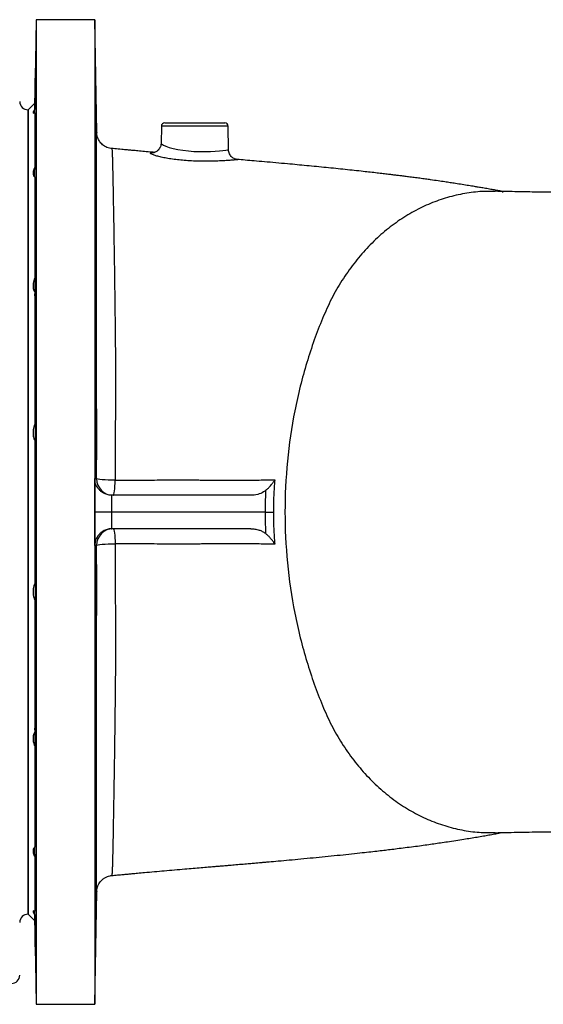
# Model space of a CAD drawing. Header units: millimetres. Extents: x 4189 to 16223, y 1378 to 18140.
# Tile 4 of 11: x 8964 to 10535, y 1928 to 4878. Entities that reach past the tile are written whole.
import ezdxf

# ---------------------------------------------------------------- set-up
doc = ezdxf.new("R2010")
doc.units = ezdxf.units.MM
doc.header["$LTSCALE"] = 5

msp = doc.modelspace()

# ---------------------------------------------------------------- linework, layer by layer
at = {"color": 7, "linetype": 'Continuous', "lineweight": 25}
for p, q in [((9013.9, 4877.8), (9009.5, 4627.8)), ((9189.5, 4877.8), (9013.9, 4877.8)), ((9013.9, 4877.8), (9013.9, 3402.8)), ((9195.4, 4539.6), (9189.5, 4877.8)), ((9189.5, 4877.8), (9189.5, 3402.8)), ((9009.5, 4627.8), (8989.5, 4607.8)), ((8989.5, 4607.8), (8989.5, 3402.8)), ((8989.5, 2197.8), (8989.5, 4607.8)), ((9009.5, 4627.8), (9009.5, 4608.9)), ((9009.5, 4599.2), (9009.5, 4435)), ((9389.3, 4558.5), (9388.4, 4507.2)), ((9399.3, 4568.3), (9579.7, 4568.3)), ((9590.9, 4488.1), (9589.7, 4558.5)), ((9195.4, 4540.5), (9195.4, 4539.6)), ((9240.6, 4491.8), (9240.6, 4491.7)), ((9009.5, 4407.3), (9009.5, 4103.9)), ((9009.5, 4062.6), (9009.5, 3666.1)), ((9009.5, 3617.4), (9009.5, 3188.3)), ((9657.2, 3452.8), (9240.5, 3452.8)), ((8989.5, 3402.8), (8989.5, 2197.8)), ((9013.9, 3402.8), (9013.9, 1927.8)), ((9189.5, 3402.8), (9189.5, 1927.8)), ((9701.9, 3402.8), (9239.7, 3402.8)), ((9657.2, 3352.8), (9240.5, 3352.8)), ((9009.5, 3139.5), (9009.5, 2743)), ((9009.5, 2701.7), (9009.5, 2398.3)), ((9009.6, 2399.6), (9009.5, 2398.3)), ((9009.5, 2370.6), (9009.5, 2206.4)), ((9189.5, 1927.8), (9195.4, 2265.8)), ((9195.4, 2265.8), (9195.4, 2265.2)), ((8989.5, 2197.8), (9009.5, 2177.8)), ((9009.5, 2196.7), (9009.5, 2177.8)), ((9009.5, 2177.8), (9013.9, 1927.8)), ((9013.9, 1927.8), (9189.5, 1927.8))]:
    msp.add_line(p, q, dxfattribs=at)
at = {"color": 8, "linetype": 'Continuous', "lineweight": 25}
msp.add_line((9589.7, 4558.5), (9389.3, 4558.5), dxfattribs=at)
at = {"color": 8, "linetype": 'Continuous', "lineweight": 25, "flags": 128}
msp.add_lwpolyline([(9388.6, 4507.2), (9389.3, 4505.6), (9395.5, 4501.7), (9403.1, 4498.5), (9413.2, 4495.2), (9425.2, 4491.9), (9439, 4489), (9454.1, 4486.5), (9470.2, 4484.6), (9487, 4483.3), (9503.9, 4482.7), (9520.6, 4482.7), (9536.4, 4483.2), (9550.8, 4483.9), (9563.5, 4484.9), (9574.1, 4485.8), (9582.3, 4486.7), (9587.8, 4487.4), (9590.6, 4487.9), (9590.9, 4488.1), (9590.9, 4488.1)], dxfattribs=at)
at = {"color": 7, "linetype": 'Continuous', "lineweight": 25, "flags": 128}
for points in [[(9191.5, 4237.7), (9191.4, 4237.9), (9191.2, 4235), (9191, 4228.9), (9190.8, 4219.5), (9190.7, 4207.3), (9190.7, 4192.6), (9190.7, 4175.7), (9190.7, 4157.3), (9190.8, 4137.7), (9191, 4117.5), (9191.2, 4097.4), (9191.5, 4077.8), (9191.7, 4059.4), (9192.1, 4042.7), (9192.4, 4028.1), (9192.7, 4016), (9193.1, 4006.9), (9193.4, 4000.9), (9193.8, 3998.3), (9194.1, 3999), (9194.3, 4003.1), (9194.6, 4010.5), (9194.7, 4020.9), (9194.8, 4034.1), (9194.9, 4049.7), (9194.8, 4067.2), (9194.7, 4086.2), (9194.6, 4106.1), (9194.4, 4126.3), (9194.1, 4146.3), (9193.8, 4165.4), (9193.5, 4183.3), (9193.1, 4202.9), (9193.1, 4202.9)], [(9189.7, 3502.7), (9191.4, 3502.7), (9195, 3502.7)], [(9250.7, 3498.2), (9240.3, 3498.2), (9230.1, 3498.4), (9220.6, 3498.7), (9212.1, 3499.3), (9205, 3500), (9199.7, 3500.9), (9196.3, 3501.8), (9195, 3502.7)], [(9245, 3452.8), (9246.1, 3453.7), (9247.1, 3456.2), (9248, 3460.3), (9248.9, 3465.9), (9249.6, 3472.7), (9250.1, 3480.5), (9250.5, 3489.1), (9250.7, 3498.2)], [(9245, 3352.8), (9246.1, 3352), (9247.1, 3349.4), (9248, 3345.3), (9248.9, 3339.8), (9249.6, 3332.9), (9250.1, 3325.1), (9250.5, 3316.5), (9250.7, 3307.4)], [(9195, 3302.9), (9196.3, 3303.8), (9199.7, 3304.8), (9205, 3305.6), (9212.1, 3306.3), (9220.6, 3306.9), (9230.1, 3307.2), (9240.3, 3307.4), (9250.7, 3307.4)], [(9195, 3302.9), (9193.3, 3302.9), (9189.7, 3302.9)]]:
    msp.add_lwpolyline(points, dxfattribs=at)
at = {"color": 7, "linetype": 'Continuous', "lineweight": 25}
for centre, radius, start, end in [((8989.5, 4632.8), 25, 180, 270), ((9399.3, 4558.3), 10, 90, 179), ((9579.7, 4558.3), 10, 1, 90), ((9245, 3502.8), 50, 180.0818, 269.9956), ((9245, 3302.8), 50, 90.0044, 179.9182), ((8989.5, 2172.8), 25, 90, 180), ((8939.5, 2015.3), 25, 270, 0)]:
    msp.add_arc(centre, radius, start, end, dxfattribs=at)
for points, knots in [([(9190.7, 4785.2), (9190.7, 4785.3), (9190.7, 4785.7), (9190.7, 4782.9), (9190.7, 4776.9), (9190.8, 4767.5), (9190.9, 4755.2), (9191.1, 4740.5), (9191.4, 4723.5), (9191.6, 4705), (9191.9, 4685.3), (9192.3, 4665), (9192.6, 4644.8), (9193, 4625.1), (9193.3, 4606.6), (9193.7, 4589.8), (9194, 4575.1), (9194.3, 4563), (9194.5, 4553.8), (9194.7, 4548), (9194.8, 4545.4), (9194.8, 4545.8), (9194.8, 4545.9)], [0, 0, 0, 0, 0.018255, 0.071944, 0.125629, 0.179314, 0.232998, 0.286684, 0.340373, 0.394062, 0.447758, 0.501454, 0.555156, 0.608859, 0.662566, 0.716273, 0.769979, 0.823685, 0.877386, 0.931086, 0.984777, 1, 1, 1, 1]), ([(9009.5, 4599.2), (9009.5, 4600.1), (9009.6, 4601.8), (9009.7, 4606.8), (9009.9, 4613.3), (9010, 4621.3), (9010.2, 4630.5), (9010.4, 4640.8), (9010.6, 4651.7), (9010.8, 4663), (9011, 4674.5), (9011.2, 4685.6), (9011.3, 4696.2), (9011.5, 4705.9), (9011.6, 4714.5), (9011.7, 4721.7), (9011.7, 4727.3), (9011.8, 4731.1), (9011.8, 4733), (9011.7, 4732.9), (9011.7, 4732.8)], [0, 0, 0, 0, 0.058045, 0.115011, 0.171976, 0.228949, 0.285923, 0.342905, 0.399888, 0.456875, 0.513862, 0.570849, 0.627836, 0.684818, 0.7418, 0.798773, 0.855747, 0.912713, 0.96968, 1, 1, 1, 1]), ([(9011.7, 4732.8), (9011.7, 4732.4), (9011.7, 4731.4), (9011.6, 4727.6), (9011.4, 4722.1), (9011.3, 4715), (9011.1, 4706.5), (9010.9, 4696.9), (9010.7, 4686.3), (9010.5, 4675.2), (9010.4, 4663.8), (9010.2, 4652.4), (9010, 4641.4), (9009.8, 4631.2), (9009.6, 4619.4), (9009.5, 4613), (9009.5, 4608.9)], [0, 0, 0, 0, 0.067775, 0.135551, 0.203327, 0.27111, 0.338893, 0.406685, 0.474478, 0.542279, 0.610079, 0.677883, 0.745687, 0.813488, 0.881289, 1, 1, 1, 1]), ([(9009.5, 4608.9), (9007.8, 4606.3), (9004.4, 4601.1), (9004.2, 4597.7), (9006.9, 4598), (9009.1, 4599), (9009.5, 4599.2)], [0, 0, 0, 0, 0.317764, 0.6368004, 0.9390067, 1, 1, 1, 1]), ([(9191, 4592.9), (9191, 4593), (9190.9, 4593.4), (9190.8, 4590.7), (9190.7, 4584.6), (9190.7, 4575.3), (9190.7, 4563), (9190.8, 4548.2), (9190.9, 4531.3), (9191.1, 4512.7), (9191.3, 4493), (9191.5, 4472.8), (9191.8, 4452.5), (9192.2, 4432.9), (9192.5, 4414.4), (9192.9, 4397.6), (9193.2, 4382.9), (9193.6, 4370.8), (9193.9, 4361.6), (9194.2, 4355.7), (9194.4, 4353.1), (9194.4, 4353.6), (9194.5, 4353.7)], [0, 0, 0, 0, 0.018271, 0.071968, 0.125658, 0.179347, 0.233032, 0.286717, 0.340402, 0.394087, 0.447775, 0.501464, 0.555158, 0.608853, 0.662555, 0.716257, 0.769963, 0.82367, 0.877377, 0.931083, 0.984785, 1, 1, 1, 1]), ([(9011.6, 4540.8), (9011.5, 4540.6), (9011.4, 4540), (9011.3, 4536.9), (9011.1, 4532), (9010.9, 4525.5), (9010.8, 4517.5), (9010.6, 4508.2), (9010.4, 4498), (9010.2, 4487), (9010, 4475.7), (9009.8, 4464.2), (9009.7, 4453.1), (9009.6, 4443.2), (9009.5, 4437.5), (9009.5, 4435)], [0, 0, 0, 0, 0.078184, 0.156369, 0.234563, 0.312758, 0.390963, 0.469168, 0.547381, 0.625593, 0.703806, 0.782019, 0.860224, 0.93843, 1, 1, 1, 1]), ([(9009.5, 4407.3), (9009.5, 4406.7), (9009.6, 4405.5), (9009.7, 4406), (9009.8, 4408.4), (9010, 4412.6), (9010.2, 4418.5), (9010.4, 4426), (9010.6, 4434.8), (9010.8, 4444.7), (9011, 4455.5), (9011.2, 4466.7), (9011.3, 4478.1), (9011.5, 4489.4), (9011.6, 4500.2), (9011.7, 4510.3), (9011.7, 4519.3), (9011.8, 4527), (9011.8, 4533.2), (9011.7, 4537.7), (9011.7, 4540.4), (9011.6, 4540.6), (9011.6, 4540.7)], [0, 0, 0, 0, 0.049973, 0.099946, 0.150246, 0.200545, 0.250851, 0.301157, 0.351469, 0.401781, 0.452095, 0.502409, 0.552721, 0.603032, 0.653338, 0.703643, 0.753941, 0.804239, 0.854533, 0.904826, 0.955119, 1, 1, 1, 1]), ([(9195, 3502.7), (9195, 3529.5), (9195, 3583.1), (9195.1, 3662.9), (9195.1, 3741.8), (9195.1, 3813.2), (9195.1, 3876.7), (9195.1, 3932.4), (9195.1, 3987.1), (9195.1, 4040.5), (9195, 4092.5), (9195, 4141.5), (9195, 4187.6), (9195, 4230.8), (9195.1, 4272), (9195.1, 4311), (9195.1, 4347.7), (9195.1, 4381.2), (9195.1, 4411.4), (9195.1, 4438.4), (9195.1, 4462.7), (9195.2, 4484), (9195.2, 4502.1), (9195.2, 4516.7), (9195.3, 4528), (9195.3, 4535.6), (9195.3, 4539.6), (9195.3, 4539.9), (9195.3, 4540)], [0, 0, 0, 0, 0.049478, 0.098962, 0.149397, 0.199841, 0.237495, 0.275177, 0.312831, 0.351549, 0.390296, 0.429014, 0.465854, 0.50272, 0.539559, 0.577415, 0.6153, 0.653154, 0.689969, 0.726813, 0.763627, 0.801512, 0.839429, 0.877315, 0.914825, 0.952336, 0.990311, 1, 1, 1, 1]), ([(9240.6, 4491.8), (9239.7, 4491.9), (9236, 4492), (9229.9, 4493.7), (9222.4, 4496.7), (9216, 4500.8), (9210.5, 4505.4), (9205.9, 4510.4), (9202.4, 4515.6), (9199.7, 4520.8), (9197.8, 4525.7), (9196.6, 4529.9), (9196, 4533.3), (9195.7, 4535.6), (9195.5, 4537.2), (9195.5, 4538.3), (9195.4, 4538.6), (9195.4, 4538.8)], [0, 0, 0, 0, 0.0332206, 0.1418145, 0.2444394, 0.3417292, 0.4339025, 0.5208992, 0.6024041, 0.6777911, 0.7458861, 0.8041745, 0.8492937, 0.8849036, 0.9174629, 0.9566445, 1, 1, 1, 1]), ([(9368.2, 4480.3), (9366.1, 4480.5), (9356.1, 4481.3), (9339.7, 4482.8), (9322.7, 4484.3), (9310.2, 4485.5), (9299.7, 4486.4), (9286.3, 4487.6), (9269.2, 4489.2), (9253.5, 4490.7), (9243.6, 4491.7), (9240.6, 4492)], [0, 0, 0, 0, 0.051125, 0.233583, 0.385978, 0.450819, 0.527309, 0.632502, 0.766592, 0.929824, 1, 1, 1, 1]), ([(9388.3, 4507.2), (9388.3, 4506.2), (9388.3, 4502.8), (9386.8, 4497.4), (9383.9, 4491.8), (9380.3, 4487.3), (9376.4, 4484.1), (9372.8, 4481.9), (9369.7, 4480.6), (9367.4, 4480), (9366, 4479.8), (9365.9, 4479.8), (9365.9, 4479.8)], [0, 0, 0, 0, 0.059725, 0.191401, 0.311437, 0.422059, 0.524917, 0.620591, 0.711147, 0.802401, 0.900405, 1, 1, 1, 1]), ([(9616.9, 4459), (9616.8, 4459), (9616.7, 4459), (9615.6, 4459.1), (9613.6, 4459.5), (9610.6, 4460.4), (9606.9, 4462), (9602.7, 4464.6), (9598.6, 4468.3), (9594.9, 4473.1), (9592.3, 4478.8), (9590.9, 4484), (9591.1, 4487.1), (9591.1, 4488.1)], [0, 0, 0, 0, 0.087008, 0.160985, 0.229077, 0.296469, 0.378546, 0.476163, 0.582825, 0.698472, 0.819854, 0.944025, 1, 1, 1, 1]), ([(10411, 4362.5), (10411.2, 4362.5), (10411.9, 4362.4), (10413.6, 4362.2), (10414.5, 4362.1), (10413.8, 4362.4), (10409.3, 4363.5), (10398.1, 4365.7), (10384.2, 4368.3), (10369.5, 4370.9), (10354.2, 4373.6), (10340.3, 4375.9), (10326.1, 4378.3), (10310.2, 4380.8), (10291.4, 4383.8), (10273, 4386.7), (10255.5, 4389.4), (10238.3, 4392), (10218.7, 4394.9), (10199.4, 4397.7), (10181, 4400.3), (10164.5, 4402.6), (10147.7, 4404.8), (10131.7, 4406.9), (10117.5, 4408.7), (10105.6, 4410.2), (10094.6, 4411.5), (10083.2, 4412.9), (10069.7, 4414.5), (10053.9, 4416.4), (10035.8, 4418.5), (10015.9, 4420.7), (9984.3, 4424.2), (9940.8, 4428.9), (9884.1, 4434.7), (9826.4, 4440.3), (9775.5, 4445.1), (9732.9, 4448.9), (9699.4, 4451.9), (9668.9, 4454.5), (9641.7, 4456.9), (9624.8, 4458.3), (9616.8, 4459)], [0, 0, 0, 0, 0.003193, 0.010867, 0.028946, 0.046767, 0.065902, 0.086009, 0.107951, 0.13194, 0.1573, 0.17928, 0.197332, 0.226246, 0.258063, 0.289211, 0.312793, 0.33749, 0.365426, 0.396447, 0.417138, 0.438624, 0.460873, 0.481194, 0.49794, 0.512489, 0.523986, 0.537501, 0.553527, 0.572005, 0.592866, 0.615696, 0.638686, 0.696698, 0.753942, 0.810515, 0.864296, 0.896562, 0.927519, 0.955045, 0.978556, 1, 1, 1, 1]), ([(9009.5, 4435), (9007.8, 4430.8), (9004.4, 4422.5), (9004.2, 4413.1), (9006.9, 4408.9), (9009.1, 4407.6), (9009.5, 4407.3)], [0, 0, 0, 0, 0.317765, 0.6368, 0.939007, 1, 1, 1, 1]), ([(10390.1, 4363.4), (10374.9, 4363.4), (10342.2, 4363.6), (10292.2, 4356.7), (10240.5, 4344.1), (10189.6, 4325.4), (10140.2, 4300.8), (10092.5, 4270.5), (10047.3, 4234.6), (10004.8, 4193.5), (9965.6, 4147.3), (9930.2, 4096.6), (9898.5, 4041.9), (9881.2, 4002.6), (9872.5, 3982.9)], [0, 0, 0, 0, 0.071467, 0.153596, 0.236274, 0.31947, 0.403161, 0.487311, 0.571893, 0.656869, 0.742208, 0.827867, 0.913812, 1, 1, 1, 1]), ([(11740.1, 4323.1), (11712.9, 4324.1), (11659.9, 4326.3), (11583.6, 4329.3), (11511.8, 4332.2), (11444.2, 4334.9), (11380.7, 4337.4), (11318.1, 4339.8), (11256.8, 4342.2), (11197.4, 4344.4), (11143.2, 4346.4), (11093.7, 4348.1), (11048.8, 4349.6), (11008.5, 4350.9), (10972.8, 4352), (10941.7, 4353), (10914.9, 4353.8), (10892.5, 4354.4), (10874, 4354.9), (10857.8, 4355.3), (10841, 4355.7), (10822.2, 4356.2), (10800.9, 4356.7), (10778.3, 4357.2), (10755.8, 4357.6), (10733.2, 4358.1), (10711.1, 4358.4), (10689.3, 4358.8), (10671.1, 4359.1), (10657.1, 4359.3), (10646.7, 4359.5), (10636.9, 4359.6), (10626.6, 4359.8), (10614.4, 4359.9), (10599.6, 4360.1), (10582.2, 4360.4), (10562.2, 4360.6), (10539.5, 4361), (10514.2, 4361.3), (10486.4, 4361.7), (10456.2, 4362.3), (10423.7, 4362.9), (10401.6, 4363.4), (10390.1, 4363.7)], [0, 0, 0, 0, 0.0479392, 0.0936565, 0.1373569, 0.1793445, 0.2194512, 0.2576184, 0.3000852, 0.3398125, 0.3767861, 0.4110118, 0.443011, 0.4720791, 0.4982082, 0.5214094, 0.5416521, 0.5585928, 0.5725795, 0.5840504, 0.5956381, 0.611194, 0.6277072, 0.6452784, 0.6647074, 0.6816104, 0.7000999, 0.7191441, 0.7362489, 0.7461963, 0.7551834, 0.7631763, 0.7716471, 0.7825189, 0.7958711, 0.8117895, 0.8303696, 0.8517138, 0.8758951, 0.9029146, 0.9327156, 0.9651607, 1, 1, 1, 1]), ([(9193.1, 4202.9), (9193, 4207.4), (9192.7, 4216.5), (9192.4, 4226.7), (9192, 4234.1), (9191.8, 4236.3), (9191.7, 4237.4)], [0, 0, 0, 0, 0.25, 0.499999, 0.749999, 1, 1, 1, 1]), ([(9011.1, 4185), (9011.1, 4184.3), (9010.9, 4183), (9010.8, 4178.6), (9010.6, 4172.6), (9010.4, 4165), (9010.2, 4156.2), (9010, 4146.2), (9009.8, 4135.4), (9009.7, 4124.2), (9009.6, 4113.5), (9009.5, 4106.9), (9009.5, 4103.9)], [0, 0, 0, 0, 0.1021564, 0.2043269, 0.3064976, 0.4086784, 0.5108584, 0.613039, 0.7152196, 0.8173903, 0.9195615, 1, 1, 1, 1]), ([(9010, 4050.8), (9010, 4050.8), (9010.1, 4050.6), (9010.2, 4052.3), (9010.4, 4055.8), (9010.6, 4061.2), (9010.8, 4068.1), (9011, 4076.6), (9011.2, 4086.1), (9011.3, 4096.7), (9011.5, 4107.8), (9011.6, 4119.2), (9011.7, 4130.5), (9011.7, 4141.5), (9011.8, 4151.9), (9011.8, 4161.3), (9011.7, 4169.5), (9011.7, 4176.1), (9011.6, 4181.3), (9011.4, 4184.4), (9011.3, 4185.8), (9011.3, 4185.5), (9011.3, 4185.4)], [0, 0, 0, 0, 0.021655, 0.075353, 0.129051, 0.182755, 0.23646, 0.290168, 0.343875, 0.397579, 0.451283, 0.504981, 0.558678, 0.612368, 0.666058, 0.719743, 0.773428, 0.827112, 0.880796, 0.934483, 0.988171, 1, 1, 1, 1]), ([(9009.5, 4103.9), (9007.8, 4098.8), (9004.4, 4088.6), (9004.2, 4074.6), (9006.9, 4066.6), (9009.1, 4063.1), (9009.5, 4062.6)], [0, 0, 0, 0, 0.317764, 0.636801, 0.939007, 1, 1, 1, 1]), ([(9009.5, 4062.6), (9009.5, 4060.6), (9009.6, 4056.6), (9009.7, 4052.6), (9009.8, 4051.5), (9009.9, 4050.9)], [0, 0, 0, 0, 0.332608, 0.665219, 1, 1, 1, 1]), ([(9872.5, 3982.9), (9863.9, 3961.9), (9847.3, 3918.8), (9817.5, 3828.2), (9787.2, 3707.3), (9764.8, 3555), (9760, 3452.9), (9760, 3352.7), (9764.8, 3250.6), (9787.2, 3098.4), (9817.5, 2977.4), (9847.3, 2886.8), (9863.9, 2843.7), (9872.5, 2822.7)], [0.4142951, 0.4142951, 0.4142951, 0.4142951, 0.4249967, 0.4356984, 0.4571018, 0.4785052, 0.4999086, 0.4999086, 0.521312, 0.5427154, 0.5641188, 0.5748205, 0.5855222, 0.5855222, 0.5855222, 0.5855222]), ([(9193.9, 3738.8), (9193.8, 3743.3), (9193.5, 3752.4), (9193.2, 3762.6), (9192.8, 3769.9), (9192.5, 3773.8), (9192.1, 3774.3), (9191.8, 3771.5), (9191.5, 3765.2), (9191.3, 3755.9), (9191, 3743.6), (9190.9, 3728.8), (9190.7, 3711.9), (9190.7, 3693.3), (9190.7, 3673.6), (9190.7, 3653.4), (9190.8, 3633.1), (9190.9, 3613.5), (9191.1, 3595), (9191.4, 3578.2), (9191.6, 3563.5), (9191.9, 3551.4), (9192.3, 3542.3), (9192.6, 3536.2), (9193, 3533.6), (9193.3, 3534.3), (9193.7, 3538.5), (9194, 3545.9), (9194.3, 3556.4), (9194.5, 3569.6), (9194.7, 3585.3), (9194.8, 3602.9), (9194.9, 3622), (9194.9, 3641.9), (9194.8, 3662.2), (9194.7, 3682.3), (9194.5, 3701.6), (9194.2, 3721.1), (9194, 3732.5), (9193.9, 3738.8)], [0, 0, 0, 0, 0.026853, 0.053705, 0.080558, 0.107411, 0.134264, 0.161118, 0.18797, 0.214823, 0.241672, 0.268521, 0.295367, 0.322212, 0.349056, 0.375899, 0.402741, 0.429583, 0.456426, 0.483269, 0.510115, 0.536962, 0.563811, 0.590661, 0.617514, 0.644366, 0.67122, 0.698073, 0.724925, 0.751777, 0.778625, 0.805473, 0.832316, 0.859159, 0.886, 0.912841, 0.939682, 0.966524, 1, 1, 1, 1]), ([(9010.8, 3721.3), (9010.7, 3720.8), (9010.6, 3719.9), (9010.4, 3716.1), (9010.2, 3710.6), (9010, 3703.6), (9009.8, 3695.1), (9009.7, 3685.4), (9009.6, 3675.7), (9009.5, 3669), (9009.5, 3666.1)], [0, 0, 0, 0, 0.128408, 0.256828, 0.385248, 0.513668, 0.642089, 0.770497, 0.898905, 1, 1, 1, 1]), ([(9010.4, 3586.6), (9010.4, 3586.5), (9010.5, 3586.2), (9010.6, 3587.4), (9010.8, 3590.2), (9011, 3595.1), (9011.2, 3601.6), (9011.3, 3609.6), (9011.5, 3618.8), (9011.6, 3629), (9011.7, 3639.9), (9011.7, 3651.3), (9011.8, 3662.7), (9011.8, 3673.9), (9011.7, 3684.5), (9011.7, 3694.2), (9011.6, 3702.8), (9011.4, 3710), (9011.3, 3715.7), (9011.1, 3719.4), (9011, 3721.4), (9010.9, 3721.3), (9010.8, 3721.2)], [0, 0, 0, 0, 0.004039, 0.057743, 0.111448, 0.165154, 0.21886, 0.272564, 0.326267, 0.379964, 0.433661, 0.487351, 0.54104, 0.594724, 0.648409, 0.702092, 0.755775, 0.809462, 0.863148, 0.916841, 0.970535, 1, 1, 1, 1]), ([(9009.5, 3666.1), (9007.8, 3660.9), (9004.4, 3650.3), (9004.2, 3633.9), (9006.9, 3623.2), (9009.1, 3618.2), (9009.5, 3617.4)], [0, 0, 0, 0, 0.317764, 0.6368, 0.939006, 1, 1, 1, 1]), ([(9009.5, 3617.4), (9009.5, 3614.3), (9009.6, 3608.2), (9009.7, 3600.5), (9009.8, 3594.3), (9010, 3589.6), (9010.1, 3588.1), (9010.2, 3587.3)], [0, 0, 0, 0, 0.1992138, 0.3984276, 0.5989436, 0.7994599, 1, 1, 1, 1]), ([(9189.7, 3402.8), (9189.7, 3419.5), (9189.7, 3452.8), (9189.7, 3486.1), (9189.7, 3502.7)], [0, 0, 0, 0, 0.500222, 1, 1, 1, 1]), ([(9239.7, 3452.8), (9235.2, 3453.3), (9226.2, 3454.1), (9215.6, 3459), (9207.9, 3464.5), (9201.5, 3470.8), (9196, 3478.5), (9191.2, 3489.4), (9189.8, 3497.6), (9189.7, 3502.7), (9189.7, 3502.7)], [0, 0, 0, 0, 0.1439537, 0.2871964, 0.3891367, 0.4912228, 0.6315322, 0.7720161, 0.9989352, 1, 1, 1, 1]), ([(9250.7, 3498.2), (9263.1, 3498.2), (9275.4, 3498.2), (9299.8, 3498.3), (9311.9, 3498.4), (9347.9, 3498.6), (9371.5, 3498.7), (9406.1, 3498.8), (9417.5, 3498.8), (9434.4, 3498.9), (9440, 3498.9), (9451.1, 3498.8), (9456.7, 3498.8), (9473.1, 3498.8), (9483.7, 3498.8), (9499.4, 3498.7), (9504.6, 3498.7), (9514.8, 3498.6), (9519.9, 3498.6), (9544.8, 3498.5), (9563.7, 3498.4), (9600, 3498.4), (9617.4, 3498.4), (9651, 3498.5), (9667.2, 3498.6), (9690.9, 3498.7), (9698.7, 3498.7), (9714.1, 3498.8), (9721.7, 3498.8), (9729.2, 3498.9)], [0, 0, 0, 0, 0.0625, 0.0625, 0.125, 0.125, 0.25, 0.25, 0.3125, 0.3125, 0.34375, 0.34375, 0.375, 0.375, 0.4375, 0.4375, 0.46875, 0.46875, 0.5, 0.5, 0.625, 0.625, 0.75, 0.75, 0.875, 0.875, 0.9375, 0.9375, 1, 1, 1, 1]), ([(9703.2, 3468.2), (9705.6, 3470.3), (9710.4, 3474.6), (9717.3, 3482), (9723.7, 3490.1), (9727.5, 3495.9), (9729.2, 3498.9), (9729.2, 3498.9)], [0, 0, 0, 0, 0.2260078, 0.4582376, 0.7250569, 0.9976875, 1, 1, 1, 1]), ([(9729.2, 3498.9), (9728, 3483.5), (9725.6, 3451.5), (9725.7, 3419.4), (9725.7, 3402.8)], [0, 0, 0, 0, 0.4814071, 1, 1, 1, 1]), ([(9239.7, 3452.8), (9239.7, 3452.8), (9239.7, 3444.5), (9239.7, 3427.8), (9239.7, 3411.1), (9239.7, 3402.8)], [0, 0, 0, 0, 0.000137, 0.500064, 1, 1, 1, 1]), ([(9703.2, 3468.2), (9700.7, 3466.4), (9693.3, 3460.8), (9677.7, 3454.3), (9664.3, 3453.3), (9657.2, 3452.8)], [0, 0, 0, 0, 0.183183, 0.569811, 1, 1, 1, 1]), ([(9701.9, 3402.8), (9701.8, 3419.7), (9701.8, 3441.5), (9702.9, 3463.3), (9703.2, 3468.2)], [0, 0, 0, 0, 0.772569, 1, 1, 1, 1]), ([(9189.7, 3302.9), (9189.7, 3327.6), (9189.7, 3360.9), (9189.7, 3394.2), (9189.7, 3402.8)], [0, 0, 0, 0, 0.7412718, 1, 1, 1, 1]), ([(9239.7, 3402.8), (9234.1, 3402.8), (9222.9, 3402.8), (9207.9, 3402.8), (9196.5, 3402.8), (9190.9, 3402.8), (9189.8, 3402.8), (9189.7, 3402.8), (9189.7, 3402.8)], [0, 0, 0, 0, 0.217054, 0.434108, 0.651179, 0.868281, 0.993081, 1, 1, 1, 1]), ([(9239.7, 3402.8), (9239.7, 3394.5), (9239.7, 3377.8), (9239.7, 3361.1), (9239.7, 3352.8), (9239.7, 3352.8)], [0, 0, 0, 0, 0.499936, 0.999863, 1, 1, 1, 1]), ([(9703.2, 3337.4), (9702.9, 3342.3), (9701.8, 3364.1), (9701.8, 3385.9), (9701.9, 3402.8)], [0, 0, 0, 0, 0.2274308, 1, 1, 1, 1]), ([(9701.9, 3402.8), (9705.2, 3402.8), (9712, 3402.8), (9720, 3402.8), (9724.1, 3402.8), (9725.6, 3402.8), (9725.7, 3402.8)], [0, 0, 0, 0, 0.367616, 0.735231, 0.986677, 1, 1, 1, 1]), ([(9725.7, 3402.8), (9725.7, 3386.2), (9725.6, 3354.1), (9728, 3322.1), (9729.2, 3306.7)], [0, 0, 0, 0, 0.518593, 1, 1, 1, 1]), ([(9239.7, 3352.8), (9235.2, 3352.4), (9226.2, 3351.5), (9215.6, 3346.6), (9207.9, 3341.1), (9201.5, 3334.8), (9196, 3327.1), (9191.2, 3316.2), (9189.8, 3308), (9189.7, 3302.9), (9189.7, 3302.9)], [0, 0, 0, 0, 0.1439537, 0.2871964, 0.3891367, 0.4912228, 0.6315322, 0.7720161, 0.9989352, 1, 1, 1, 1]), ([(9657.2, 3352.8), (9661.4, 3352.6), (9669.9, 3352.3), (9681.6, 3349.3), (9692.1, 3345), (9699, 3340.7), (9702.5, 3337.9), (9703.2, 3337.4)], [0, 0, 0, 0, 0.253829, 0.514202, 0.727947, 0.947251, 1, 1, 1, 1]), ([(9729.2, 3306.7), (9729.2, 3306.7), (9727.6, 3309.6), (9723.8, 3315.4), (9717.5, 3323.4), (9710.6, 3330.8), (9705.7, 3335.2), (9703.2, 3337.4)], [0, 0, 0, 0, 0.002312, 0.26581, 0.534589, 0.764418, 1, 1, 1, 1]), ([(9729.2, 3306.7), (9714.2, 3306.8), (9698.8, 3306.9), (9667.1, 3307), (9650.8, 3307.1), (9617.2, 3307.2), (9599.8, 3307.2), (9563.5, 3307.2), (9544.6, 3307.1), (9519.6, 3307), (9514.5, 3307), (9504.3, 3306.9), (9499.1, 3306.9), (9483.4, 3306.8), (9472.7, 3306.8), (9456.3, 3306.8), (9450.8, 3306.8), (9439.7, 3306.8), (9434.1, 3306.8), (9417.2, 3306.8), (9405.8, 3306.8), (9371.2, 3306.9), (9347.6, 3307.1), (9299.8, 3307.3), (9275.4, 3307.4), (9250.7, 3307.4)], [0, 0, 0, 0, 0.125, 0.125, 0.25, 0.25, 0.375, 0.375, 0.5, 0.5, 0.53125, 0.53125, 0.5625, 0.5625, 0.625, 0.625, 0.65625, 0.65625, 0.6875, 0.6875, 0.75, 0.75, 0.875, 0.875, 1, 1, 1, 1]), ([(9195.3, 2266.1), (9195.3, 2266.2), (9195.3, 2266.9), (9195.3, 2271.4), (9195.2, 2279.9), (9195.2, 2292), (9195.2, 2307.5), (9195.2, 2326.3), (9195.1, 2348.7), (9195.1, 2374.7), (9195.1, 2404.4), (9195.1, 2437.6), (9195.1, 2474.3), (9195.1, 2514.4), (9195, 2558), (9195, 2604.9), (9195, 2655.2), (9195, 2706.8), (9195.1, 2759.4), (9195.1, 2812.5), (9195.1, 2867.9), (9195.1, 2925.6), (9195.1, 2985.3), (9195.1, 3046.3), (9195.1, 3108.6), (9195.1, 3172.3), (9195, 3237.1), (9195, 3281), (9195, 3302.9)], [0, 0, 0, 0, 0.010138, 0.048273, 0.086436, 0.12457, 0.162682, 0.200825, 0.238936, 0.278219, 0.317536, 0.35682, 0.397128, 0.437471, 0.47778, 0.519413, 0.561083, 0.602716, 0.641334, 0.679981, 0.718599, 0.758308, 0.798052, 0.837777, 0.878085, 0.918389, 0.959196, 1, 1, 1, 1]), ([(9194.5, 3236.5), (9194.4, 3242.1), (9194.3, 3247), (9194.1, 3253.5), (9194.1, 3255.6), (9194, 3259.3), (9193.9, 3261), (9193.7, 3265.5), (9193.6, 3267.8), (9193.4, 3269.7), (9193.4, 3270), (9193.3, 3270.6), (9193.3, 3270.9), (9193.2, 3271.4), (9193.1, 3271.6), (9192.9, 3271.6), (9192.8, 3270.9), (9192.6, 3269), (9192.6, 3268.5), (9192.5, 3267.6), (9192.5, 3267), (9192.4, 3265.3), (9192.3, 3262.7), (9192.1, 3259.4), (9192, 3256.6), (9192, 3255.6), (9191.9, 3253.6), (9191.9, 3252.5), (9191.8, 3247), (9191.6, 3242.1), (9191.5, 3233.8), (9191.4, 3230.9), (9191.4, 3226.3), (9191.3, 3224.7), (9191.3, 3221.6), (9191.3, 3220), (9191.1, 3211.8), (9191.1, 3204.9), (9191, 3194), (9190.9, 3190.3), (9190.9, 3182.7), (9190.8, 3178.9), (9190.8, 3167.4), (9190.7, 3159.6), (9190.7, 3147.8), (9190.7, 3143.8), (9190.7, 3136), (9190.7, 3132.2), (9190.7, 3124.5), (9190.7, 3120.7), (9190.7, 3113.1), (9190.7, 3109.4), (9190.7, 3098.5), (9190.8, 3091.6), (9190.8, 3081.8), (9190.9, 3078.6), (9190.9, 3072.5), (9191, 3069.6), (9191.1, 3061.3), (9191.1, 3056.3), (9191.3, 3049.7), (9191.3, 3047.7), (9191.4, 3044), (9191.5, 3042.3), (9191.6, 3039.3), (9191.6, 3038), (9191.7, 3036.3), (9191.8, 3035.7), (9191.8, 3034.8), (9191.8, 3034.3), (9192, 3032.4), (9192.1, 3031.6), (9192.3, 3031.6), (9192.4, 3031.8), (9192.5, 3032.4), (9192.5, 3032.6), (9192.6, 3033.2), (9192.6, 3033.5), (9192.8, 3035.4), (9192.9, 3037.7), (9193.1, 3041.4), (9193.1, 3042.2), (9193.2, 3043.9), (9193.2, 3044.8), (9193.3, 3047.6), (9193.4, 3049.6), (9193.6, 3056.1), (9193.7, 3061.1), (9193.9, 3068.1), (9193.9, 3069.5), (9194, 3072.4), (9194, 3073.9), (9194.1, 3078.4), (9194.1, 3081.6), (9194.2, 3088.1), (9194.3, 3091.4), (9194.4, 3098.4), (9194.4, 3102), (9194.6, 3112.9), (9194.6, 3120.3), (9194.7, 3131.9), (9194.7, 3135.8), (9194.8, 3143.7), (9194.8, 3147.6), (9194.8, 3159.3), (9194.9, 3167.1), (9194.9, 3178.7), (9194.9, 3182.6), (9194.8, 3190.1), (9194.8, 3193.8), (9194.8, 3201), (9194.8, 3204.6), (9194.7, 3211.5), (9194.7, 3214.9), (9194.6, 3224.8), (9194.6, 3230.9), (9194.5, 3236.5)], [0, 0, 0, 0, 0.03125, 0.03125, 0.046875, 0.046875, 0.0625, 0.0625, 0.09375, 0.09375, 0.101562, 0.101562, 0.109375, 0.109375, 0.125, 0.125, 0.15625, 0.15625, 0.164063, 0.164063, 0.171875, 0.171875, 0.1875, 0.203125, 0.203125, 0.210938, 0.210938, 0.21875, 0.21875, 0.25, 0.25, 0.265625, 0.265625, 0.273438, 0.273438, 0.28125, 0.28125, 0.3125, 0.3125, 0.328125, 0.328125, 0.34375, 0.34375, 0.375, 0.375, 0.390625, 0.390625, 0.40625, 0.40625, 0.421875, 0.421875, 0.4375, 0.4375, 0.46875, 0.46875, 0.484375, 0.484375, 0.5, 0.5, 0.53125, 0.53125, 0.546875, 0.546875, 0.5625, 0.5625, 0.578125, 0.578125, 0.585937, 0.585937, 0.59375, 0.59375, 0.625, 0.625, 0.640625, 0.640625, 0.648437, 0.648437, 0.65625, 0.65625, 0.6875, 0.6875, 0.695312, 0.695312, 0.703125, 0.703125, 0.71875, 0.71875, 0.75, 0.75, 0.757812, 0.757812, 0.765625, 0.765625, 0.78125, 0.78125, 0.796875, 0.796875, 0.8125, 0.8125, 0.84375, 0.84375, 0.859375, 0.859375, 0.875, 0.875, 0.90625, 0.90625, 0.921875, 0.921875, 0.9375, 0.9375, 0.953125, 0.953125, 0.96875, 0.96875, 1, 1, 1, 1]), ([(9010.4, 3219.1), (9010.3, 3218.8), (9010.2, 3218.2), (9010, 3215), (9009.8, 3210), (9009.6, 3201.9), (9009.5, 3193.6), (9009.5, 3188.3)], [0, 0, 0, 0, 0.173892, 0.347784, 0.521668, 0.695551, 1, 1, 1, 1]), ([(9010.8, 3084.3), (9010.9, 3084.3), (9011, 3084.4), (9011.2, 3086.9), (9011.3, 3091.1), (9011.5, 3097.1), (9011.6, 3104.7), (9011.7, 3113.6), (9011.7, 3123.5), (9011.8, 3134.3), (9011.8, 3145.5), (9011.7, 3157), (9011.7, 3168.2), (9011.6, 3179), (9011.4, 3189.1), (9011.3, 3198), (9011.1, 3205.7), (9010.9, 3211.8), (9010.7, 3216.2), (9010.6, 3218.7), (9010.4, 3218.9), (9010.4, 3219)], [0, 0, 0, 0, 0.041863, 0.095567, 0.149271, 0.20297, 0.256669, 0.310361, 0.364052, 0.417737, 0.471422, 0.525103, 0.578785, 0.632467, 0.68615, 0.739839, 0.793527, 0.847222, 0.900918, 0.95462, 1, 1, 1, 1]), ([(9009.5, 3188.3), (9007.8, 3183.6), (9004.4, 3174.4), (9004.2, 3158), (9006.9, 3146.3), (9009.1, 3140.5), (9009.5, 3139.5)], [0, 0, 0, 0, 0.317764, 0.6368004, 0.9390067, 1, 1, 1, 1]), ([(9009.5, 3139.5), (9009.5, 3135.7), (9009.6, 3128.2), (9009.7, 3117.9), (9009.9, 3108.4), (9010, 3100.3), (9010.2, 3093.6), (9010.4, 3088.5), (9010.6, 3085.1), (9010.7, 3084.5), (9010.8, 3084.2)], [0, 0, 0, 0, 0.127049, 0.251733, 0.376418, 0.50112, 0.625823, 0.750545, 0.875267, 1, 1, 1, 1]), ([(9194.8, 2772.4), (9194.8, 2776.9), (9194.7, 2786), (9194.5, 2796.2), (9194.3, 2803.4), (9194.1, 2807.3), (9193.8, 2807.9), (9193.4, 2805), (9193.1, 2798.8), (9192.7, 2789.4), (9192.4, 2777.1), (9192, 2762.3), (9191.7, 2745.4), (9191.4, 2726.8), (9191.2, 2707.1), (9191, 2686.9), (9190.8, 2666.6), (9190.7, 2647), (9190.7, 2628.5), (9190.7, 2611.7), (9190.7, 2597), (9190.8, 2584.9), (9191, 2575.7), (9191.2, 2569.9), (9191.4, 2567.3), (9191.5, 2567.8), (9191.5, 2567.9)], [0, 0, 0, 0, 0.042949, 0.085898, 0.128847, 0.171796, 0.21475, 0.257704, 0.300665, 0.343626, 0.386591, 0.429555, 0.472519, 0.515483, 0.558443, 0.601402, 0.644356, 0.68731, 0.730259, 0.773209, 0.816155, 0.859102, 0.902049, 0.944997, 0.987948, 1, 1, 1, 1]), ([(9872.5, 2822.7), (9881.1, 2803.1), (9898.4, 2763.8), (9930, 2709.3), (9965.3, 2658.7), (10004.3, 2612.8), (10046.4, 2571.7), (10091.4, 2535.9), (10138.7, 2505.6), (10187.9, 2481), (10238.6, 2462.2), (10290.2, 2449.3), (10340.8, 2442.1), (10374.1, 2442.2), (10389.9, 2442.2)], [0, 0, 0, 0, 0.086115, 0.171832, 0.257147, 0.342066, 0.426586, 0.510712, 0.594442, 0.677781, 0.760726, 0.843283, 0.92545, 1, 1, 1, 1]), ([(9009.8, 2754.4), (9009.8, 2753.7), (9009.7, 2752.3), (9009.6, 2748.3), (9009.5, 2744.6), (9009.5, 2743)], [0, 0, 0, 0, 0.358769, 0.717542, 1, 1, 1, 1]), ([(9011.3, 2620.2), (9011.3, 2620.2), (9011.4, 2620), (9011.5, 2621.7), (9011.6, 2625.3), (9011.7, 2630.7), (9011.7, 2637.7), (9011.8, 2646.1), (9011.8, 2655.7), (9011.7, 2666.2), (9011.7, 2677.3), (9011.6, 2688.7), (9011.4, 2700.1), (9011.3, 2711.1), (9011.1, 2721.4), (9010.9, 2730.8), (9010.8, 2739), (9010.6, 2745.7), (9010.4, 2750.7), (9010.2, 2753.8), (9010, 2755.2), (9010, 2754.9), (9010, 2754.8)], [0, 0, 0, 0, 0.022549, 0.076254, 0.129951, 0.183649, 0.237339, 0.291029, 0.344714, 0.398399, 0.452083, 0.505767, 0.559455, 0.613142, 0.666836, 0.72053, 0.774232, 0.827933, 0.88164, 0.935346, 0.989053, 1, 1, 1, 1]), ([(9191.7, 2568.4), (9191.8, 2569.5), (9192.1, 2571.8), (9192.4, 2579.4), (9192.7, 2589.9), (9193.1, 2603.2), (9193.4, 2618.8), (9193.8, 2636.4), (9194.1, 2655.5), (9194.3, 2675.5), (9194.6, 2695.8), (9194.7, 2715.9), (9194.8, 2735.1), (9194.9, 2754.7), (9194.8, 2766), (9194.8, 2772.4)], [0, 0, 0, 0, 0.075486, 0.150973, 0.226468, 0.301964, 0.377464, 0.452964, 0.528462, 0.60396, 0.679448, 0.754937, 0.830412, 0.905887, 1, 1, 1, 1]), ([(9009.5, 2743), (9007.8, 2739.8), (9004.4, 2733.2), (9004.2, 2719.3), (9006.9, 2708.4), (9009.1, 2702.7), (9009.5, 2701.7)], [0, 0, 0, 0, 0.317765, 0.6368, 0.939007, 1, 1, 1, 1]), ([(9009.5, 2701.7), (9009.5, 2698), (9009.6, 2690.5), (9009.7, 2679.1), (9009.8, 2668), (9010, 2657.4), (9010.2, 2647.6), (9010.4, 2638.9), (9010.6, 2631.7), (9010.8, 2626), (9011, 2622), (9011.1, 2620.9), (9011.2, 2620.3)], [0, 0, 0, 0, 0.099467, 0.198934, 0.29905, 0.399168, 0.499296, 0.599425, 0.699567, 0.799708, 0.899854, 1, 1, 1, 1]), ([(10389.9, 2441.9), (10402.8, 2442.2), (10427.9, 2442.8), (10464.9, 2443.5), (10500, 2444.1), (10533.1, 2444.5), (10563.9, 2445), (10591.8, 2445.3), (10617, 2445.7), (10639.6, 2446), (10660, 2446.3), (10678.3, 2446.6), (10696.3, 2446.9), (10714.2, 2447.2), (10732.4, 2447.5), (10749.6, 2447.9), (10766.3, 2448.2), (10782.6, 2448.5), (10798.4, 2448.9), (10814.2, 2449.3), (10830.5, 2449.6), (10848.4, 2450.1), (10869.2, 2450.6), (10893.5, 2451.3), (10921.3, 2452.1), (10952.5, 2453), (10987.2, 2454.1), (11025.5, 2455.3), (11067.7, 2456.7), (11114.2, 2458.3), (11165.2, 2460.1), (11220.9, 2462.1), (11281.2, 2464.4), (11346.3, 2466.9), (11415.9, 2469.6), (11489.9, 2472.6), (11568.4, 2475.7), (11652, 2479), (11710.2, 2481.4), (11740.1, 2482.5)], [0, 0, 0, 0, 0.038747, 0.075431, 0.109704, 0.141354, 0.170254, 0.196414, 0.218664, 0.238668, 0.256518, 0.272304, 0.286114, 0.302516, 0.317098, 0.331093, 0.344554, 0.35753, 0.370062, 0.382183, 0.394612, 0.408192, 0.424288, 0.442915, 0.464045, 0.48762, 0.513095, 0.540872, 0.570973, 0.603367, 0.638662, 0.676289, 0.716251, 0.758535, 0.803123, 0.849112, 0.897124, 0.947305, 1, 1, 1, 1]), ([(9194.5, 2451.9), (9194.4, 2452), (9194.4, 2452.4), (9194.1, 2449.6), (9193.9, 2443.6), (9193.5, 2434.2), (9193.2, 2421.9), (9192.8, 2407.1), (9192.5, 2390.2), (9192.1, 2371.6), (9191.8, 2351.9), (9191.5, 2331.6), (9191.3, 2311.4), (9191, 2291.8), (9190.9, 2273.3), (9190.7, 2256.5), (9190.7, 2241.8), (9190.7, 2229.7), (9190.7, 2220.5), (9190.8, 2214.7), (9190.9, 2212.1), (9191, 2212.5), (9191, 2212.6)], [0, 0, 0, 0, 0.018433, 0.072117, 0.125809, 0.179502, 0.233203, 0.286904, 0.340611, 0.394317, 0.448024, 0.501731, 0.555433, 0.609135, 0.66283, 0.716525, 0.770214, 0.823902, 0.877587, 0.931272, 0.984957, 1, 1, 1, 1]), ([(9240.6, 2313.7), (9243.4, 2313.9), (9252.3, 2314.8), (9265.6, 2316), (9279.1, 2317.3), (9290.5, 2318.3), (9302.9, 2319.5), (9319.4, 2321), (9351.7, 2323.9), (9399, 2328.1), (9447.6, 2332.2), (9484.5, 2335.4), (9507.8, 2337.4), (9528.5, 2339.1), (9545.8, 2340.6), (9559.8, 2341.8), (9570.6, 2342.7), (9580.4, 2343.5), (9592.5, 2344.5), (9609.1, 2346), (9628.9, 2347.6), (9648.2, 2349.3), (9664.7, 2350.7), (9677.7, 2351.8), (9688.9, 2352.8), (9700, 2353.8), (9717.2, 2355.3), (9741.8, 2357.5), (9773.7, 2360.4), (9808.6, 2363.6), (9844.6, 2367.1), (9880.8, 2370.6), (9916.6, 2374.2), (9951.3, 2377.9), (9983, 2381.3), (10010.7, 2384.3), (10034.5, 2387), (10055.7, 2389.4), (10076.2, 2391.9), (10097.8, 2394.5), (10121.1, 2397.4), (10145.2, 2400.5), (10168.7, 2403.6), (10191, 2406.7), (10211.7, 2409.7), (10232.4, 2412.7), (10254.9, 2416.1), (10278.1, 2419.7), (10300.9, 2423.3), (10321.2, 2426.6), (10340.4, 2429.7), (10355.8, 2432.3), (10367.6, 2434.4), (10376.3, 2435.9), (10384.5, 2437.4), (10392.9, 2439), (10400.9, 2440.5), (10406.7, 2441.8), (10408.8, 2442.3), (10409, 2442.4)], [0, 0, 0, 0, 0.005549, 0.017838, 0.026882, 0.032705, 0.040709, 0.051798, 0.065677, 0.105345, 0.146879, 0.163996, 0.18038, 0.194513, 0.206407, 0.216085, 0.223445, 0.228785, 0.236322, 0.248315, 0.263173, 0.277262, 0.288798, 0.297794, 0.304706, 0.312374, 0.321289, 0.340862, 0.364578, 0.389953, 0.417243, 0.444745, 0.472611, 0.500983, 0.528377, 0.55128, 0.572164, 0.590926, 0.608404, 0.628123, 0.650505, 0.674019, 0.698106, 0.720571, 0.74233, 0.764408, 0.788855, 0.819151, 0.84773, 0.87354, 0.897916, 0.92143, 0.931086, 0.940773, 0.952195, 0.965853, 0.981516, 0.997777, 1, 1, 1, 1]), ([(9009.5, 2398.3), (9007.8, 2396.8), (9004.4, 2393.9), (9004.2, 2384.7), (9006.9, 2376.3), (9009.1, 2371.5), (9009.5, 2370.6)], [0, 0, 0, 0, 0.317764, 0.636801, 0.939007, 1, 1, 1, 1]), ([(9011.6, 2264.9), (9011.6, 2264.8), (9011.6, 2264.5), (9011.7, 2265.7), (9011.7, 2268.6), (9011.8, 2273.5), (9011.8, 2280), (9011.7, 2288), (9011.7, 2297.2), (9011.6, 2307.5), (9011.4, 2318.4), (9011.3, 2329.8), (9011.1, 2341.2), (9010.9, 2352.3), (9010.8, 2362.9), (9010.6, 2372.7), (9010.4, 2381.2), (9010.2, 2388.4), (9010, 2394), (9009.8, 2397.8), (9009.7, 2399.7), (9009.6, 2399.6), (9009.6, 2399.5)], [0, 0, 0, 0, 0.004944, 0.058641, 0.11233, 0.16602, 0.219705, 0.273389, 0.327072, 0.380756, 0.434443, 0.488129, 0.541823, 0.595516, 0.649217, 0.702918, 0.756624, 0.81033, 0.864036, 0.917742, 0.971443, 1, 1, 1, 1]), ([(9009.5, 2370.6), (9009.5, 2367.4), (9009.6, 2361), (9009.7, 2350.3), (9009.8, 2339.1), (9010, 2327.7), (9010.2, 2316.4), (9010.4, 2305.5), (9010.6, 2295.5), (9010.8, 2286.4), (9011, 2278.7), (9011.2, 2272.5), (9011.3, 2267.9), (9011.4, 2266.3), (9011.5, 2265.6)], [0, 0, 0, 0, 0.08287, 0.16574, 0.24915, 0.332562, 0.415983, 0.499404, 0.582835, 0.666267, 0.749703, 0.833138, 0.916569, 1, 1, 1, 1]), ([(9195.5, 2266.9), (9195.5, 2267.2), (9195.5, 2267.6), (9195.6, 2269.2), (9195.9, 2271.8), (9196.6, 2275.3), (9197.9, 2280), (9200.1, 2285.6), (9203.5, 2291.5), (9207.9, 2297.3), (9213.3, 2302.6), (9219.9, 2307.2), (9227.3, 2310.8), (9234.3, 2313), (9238.9, 2313.4), (9240.6, 2313.5)], [0, 0, 0, 0, 0.0468014, 0.0871838, 0.1254825, 0.1746442, 0.2378989, 0.31862, 0.4141957, 0.505556, 0.6064608, 0.7120768, 0.8204601, 0.930376, 1, 1, 1, 1]), ([(9194.8, 2259.7), (9194.8, 2259.8), (9194.8, 2260.2), (9194.7, 2257.4), (9194.5, 2251.3), (9194.2, 2241.9), (9194, 2229.7), (9193.6, 2214.9), (9193.3, 2197.9), (9192.9, 2179.3), (9192.6, 2159.6), (9192.2, 2139.4), (9191.9, 2119.2), (9191.6, 2099.5), (9191.3, 2081), (9191.1, 2064.2), (9190.9, 2049.6), (9190.8, 2037.5), (9190.7, 2028.3), (9190.7, 2022.4), (9190.7, 2019.8), (9190.7, 2020.3), (9190.7, 2020.4)], [0, 0, 0, 0, 0.018492, 0.072174, 0.125857, 0.17954, 0.233231, 0.286922, 0.340621, 0.394321, 0.448027, 0.501733, 0.555441, 0.609147, 0.66285, 0.716553, 0.770249, 0.823946, 0.877635, 0.931324, 0.98501, 1, 1, 1, 1]), ([(9009.5, 2206.4), (9007.8, 2207.1), (9004.4, 2208.3), (9004.2, 2205.1), (9006.9, 2200.4), (9009.1, 2197.3), (9009.5, 2196.7)], [0, 0, 0, 0, 0.317764, 0.6368, 0.939006, 1, 1, 1, 1]), ([(9011.7, 2072.7), (9011.7, 2072.8), (9011.8, 2072.8), (9011.8, 2075.3), (9011.7, 2079.4), (9011.7, 2085.5), (9011.6, 2093), (9011.4, 2101.8), (9011.3, 2111.8), (9011.1, 2122.5), (9010.9, 2133.8), (9010.8, 2145.2), (9010.6, 2156.5), (9010.4, 2167.3), (9010.2, 2177.3), (9010, 2186.3), (9009.8, 2194), (9009.7, 2200.1), (9009.6, 2204.3), (9009.5, 2205.8), (9009.5, 2206.4)], [0, 0, 0, 0, 0.043557, 0.10052, 0.157482, 0.214443, 0.271405, 0.32837, 0.385335, 0.442306, 0.499279, 0.556259, 0.613239, 0.670224, 0.727209, 0.784194, 0.84118, 0.89816, 0.95514, 1, 1, 1, 1]), ([(9009.5, 2196.7), (9009.5, 2194.5), (9009.6, 2190.1), (9009.7, 2181.7), (9009.8, 2172.2), (9010, 2161.7), (9010.2, 2150.6), (9010.4, 2139.2), (9010.6, 2127.8), (9010.8, 2116.8), (9011, 2106.4), (9011.2, 2097), (9011.3, 2088.8), (9011.5, 2082.1), (9011.6, 2077), (9011.7, 2073.6), (9011.7, 2072.9), (9011.7, 2072.6)], [0, 0, 0, 0, 0.066282, 0.132565, 0.19928, 0.265996, 0.33272, 0.399443, 0.466175, 0.532907, 0.599642, 0.666377, 0.733108, 0.79984, 0.866563, 0.933286, 1, 1, 1, 1])]:
    msp.add_open_spline(points, degree=3, knots=knots, dxfattribs=at)
at = {"color": 8, "linetype": 'Continuous', "lineweight": 25}
for points, knots in [([(9195.3, 4540), (9195.3, 4540.7), (9195.4, 4541.4), (9195.4, 4540.6), (9195.4, 4540.5)], [0, 0, 0, 0, 0.882013, 1, 1, 1, 1]), ([(9240.6, 4491.7), (9240.7, 4491.6), (9241, 4491.3), (9241.4, 4487.1), (9241.8, 4479.6), (9242.2, 4468.9), (9242.7, 4455.1), (9243.1, 4438.4), (9243.5, 4418.6), (9244, 4395.4), (9244.5, 4368.9), (9245, 4339.8), (9245.6, 4308.1), (9246.2, 4274.1), (9246.8, 4237.3), (9247.4, 4197.8), (9248.1, 4155.5), (9248.7, 4111.1), (9249.4, 4064.7), (9250, 4016.4), (9250.6, 3965.9), (9251.2, 3913.3), (9251.6, 3858.6), (9252, 3797.2), (9251.8, 3729.1), (9251.1, 3653.8), (9250.9, 3576.8), (9250.8, 3524.4), (9250.7, 3498.2)], [0, 0, 0, 0, 0.03052, 0.067204, 0.104337, 0.14147, 0.177424, 0.213405, 0.249359, 0.286354, 0.323379, 0.360375, 0.396387, 0.432427, 0.46844, 0.50545, 0.542488, 0.579498, 0.616342, 0.653213, 0.690056, 0.727939, 0.765851, 0.803733, 0.852386, 0.901034, 0.95052, 1, 1, 1, 1]), ([(9618.5, 4458.7), (9618.4, 4458.6), (9618.3, 4458.5), (9615.4, 4458), (9608.5, 4457.4), (9598, 4456.5), (9584.5, 4455.6), (9568, 4454.7), (9549.4, 4454), (9528.9, 4453.5), (9507.4, 4453.6), (9485.2, 4454.2), (9463.5, 4455.5), (9442.3, 4457.4), (9422.6, 4459.9), (9404.4, 4462.8), (9388.6, 4466), (9375.3, 4469.4), (9366.2, 4472.3), (9360.4, 4474.6), (9356.9, 4476.6), (9355.7, 4478.4), (9358.2, 4479.6), (9362.4, 4480), (9366.8, 4479.9), (9368.1, 4479.8)], [0, 0, 0, 0, 0.020837, 0.0667, 0.113971, 0.159929, 0.207298, 0.253737, 0.301568, 0.348505, 0.396801, 0.443732, 0.491964, 0.53864, 0.586554, 0.63341, 0.681516, 0.728786, 0.77741, 0.811198, 0.845511, 0.890737, 0.937339, 0.982581, 1, 1, 1, 1]), ([(9616.8, 4459), (9616.9, 4459), (9618.3, 4458.9), (9618.4, 4458.8), (9618.5, 4458.7)], [0, 0, 0, 0, 0.12314, 1, 1, 1, 1]), ([(9250.7, 3307.4), (9250.7, 3286.7), (9250.8, 3245.2), (9251, 3183.4), (9251.3, 3122), (9251.7, 3062.4), (9251.8, 3004.6), (9251.6, 2948.9), (9251.2, 2894), (9250.6, 2840.3), (9250, 2787.9), (9249.4, 2737.2), (9248.7, 2688.5), (9248, 2641.9), (9247.2, 2597.2), (9246.6, 2554.9), (9245.9, 2515.2), (9245.3, 2479.6), (9244.7, 2448.2), (9244.2, 2420.6), (9243.7, 2395.7), (9243.3, 2373.8), (9242.8, 2355.1), (9242.4, 2340.1), (9241.9, 2328.6), (9241.5, 2320.3), (9241.1, 2315.4), (9240.8, 2313.3), (9240.6, 2313.8), (9240.6, 2313.8)], [0, 0, 0, 0, 0.039169, 0.07834, 0.118036, 0.157737, 0.195338, 0.232956, 0.270543, 0.309149, 0.347788, 0.386395, 0.425508, 0.464653, 0.503765, 0.544144, 0.584559, 0.624936, 0.661863, 0.69882, 0.735747, 0.773805, 0.811896, 0.849955, 0.885992, 0.922057, 0.958095, 0.995113, 1, 1, 1, 1]), ([(9195.4, 2265.2), (9195.4, 2265), (9195.4, 2264.4), (9195.3, 2265.4), (9195.3, 2266.1)], [0, 0, 0, 0, 0.290828, 1, 1, 1, 1])]:
    msp.add_open_spline(points, degree=3, knots=knots, dxfattribs=at)
at = {"color": 7, "linetype": 'Continuous', "lineweight": 25}
for points in [[(9240.5, 3452.8), (9240.3, 3452.8), (9240, 3452.8), (9239.7, 3452.8)], [(9239.7, 3352.8), (9240, 3352.8), (9240.3, 3352.8), (9240.5, 3352.8)]]:
    msp.add_open_spline(points, degree=3, dxfattribs=at)

doc.saveas('drawing.dxf')
